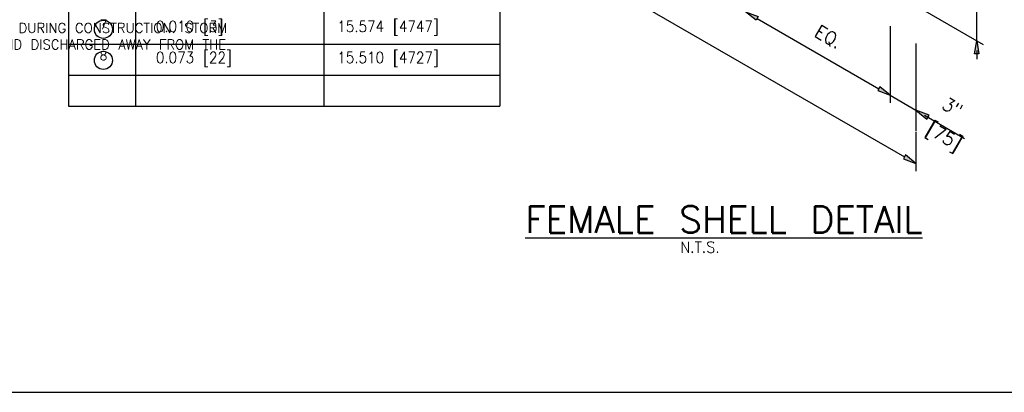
# Model space of a CAD drawing. Extents: x 0 to 1164, y 0 to 483.
# Tile 6 of 17: x 155 to 266, y 0 to 42. Entities that reach past the tile are written whole.
import ezdxf
from ezdxf.enums import TextEntityAlignment as Align

# ---------------------------------------------------------------- set-up
doc = ezdxf.new("R2010")
doc.units = 0
doc.header["$MEASUREMENT"] = 0
for name, color, linetype in [('14', 7, 'CONTINUOUS'), ('FOOTING', 7, 'CONTINUOUS'), ('OUTLINE', 7, 'CONTINUOUS'), ('PAN_BLK', 7, 'CONTINUOUS'), ('PARTSLIST', 7, 'CONTINUOUS'), ('RS_LABELS', 7, 'CONTINUOUS'), ('WELDS', 1, 'CONTINUOUS')]:
    doc.layers.add(name, color=color, linetype=linetype)
doc.styles.add('TXT_SHX', font='txt.shx')

# ---------------------------------------------------------------- blocks, each defined once
blk = doc.blocks.new('NTS_G1')
at = {"layer": 'WELDS', "color": 24, "linetype": 'CONTINUOUS', "style": 'TXT_SHX'}
for s, width, p in [('DRAINAGE IN THE VICINITY OF THE WALL DURING CONSTRUCTION. STORM', 0.998, (122.74, 40.77)), ('WATER RUNOFF IS TO BE COLLECTED AND DISCHARGED AWAY FROM THE', 0.991, (122.74, 38.89))]:
    blk.add_text(s, height=1.1, dxfattribs=dict(at, width=width)).set_placement(p)
blk = doc.blocks.new('NTS_G3')
at = {"layer": 'WELDS', "color": 24, "linetype": 'CONTINUOUS', "style": 'TXT_SHX'}
for s, width, p in [('DRAINAGE IN THE VICINITY OF THE WALL DURING CONSTRUCTION. STORM', 0.998, (122.74, 40.77)), ('WATER RUNOFF IS TO BE COLLECTED AND DISCHARGED AWAY FROM THE', 0.991, (122.74, 38.89))]:
    blk.add_text(s, height=1.1, dxfattribs=dict(at, width=width)).set_placement(p)
blk = doc.blocks.new('CR_X1')
at = {"layer": 'PARTSLIST', "color": 253, "linetype": 'CONTINUOUS'}
blk.add_circle((0, 0), 0.124, dxfattribs=at)

msp = doc.modelspace()

# ---------------------------------------------------------------- hatches: boundary and pattern name
at = {"layer": 'FOOTING', "linetype": 'CONTINUOUS'}
for points in [[(238.27, 42.61), (238.02, 42.18), (236.84, 43.15)], [(252.07, 34.64), (251.82, 34.21), (253.24, 33.68)], [(254.99, 26.91), (254.74, 26.48), (256.16, 25.94)]]:
    msp.add_hatch(color=7, dxfattribs=at).paths.add_polyline_path(points)
at = {"layer": 'OUTLINE', "linetype": 'CONTINUOUS'}
for points in [[(263.3, 38.37), (262.8, 38.37), (263.05, 39.87)], [(257.41, 30.97), (257.67, 31.43), (256.16, 31.99)]]:
    msp.add_hatch(color=7, dxfattribs=at).paths.add_polyline_path(points)

# ---------------------------------------------------------------- linework, layer by layer
at = {"layer": '14', "color": 7, "linetype": 'CONTINUOUS'}
for p, q in [((253.24, 34.43), (253.24, 32.93)), ((256.16, 32.74), (256.16, 31.24)), ((256.16, 31.14), (256.16, 29.64)), ((256.16, 26.69), (256.16, 25.19))]:
    msp.add_line(p, q, dxfattribs=at)
at = {"layer": 'FOOTING', "color": 7, "linetype": 'CONTINUOUS'}
for p, q in [((218.82, 47.51), (254.87, 26.69)), ((256.91, 43.42), (263.8, 39.44)), ((263.05, 39.87), (263.05, 43.23)), ((238.14, 42.4), (251.94, 34.43)), ((253.24, 41.53), (253.24, 32.81)), ((256.16, 39.55), (256.16, 31.12)), ((253.24, 36.43), (253.24, 32.81)), ((253.24, 33.68), (256.16, 31.99)), ((256.16, 29.53), (256.16, 25.08))]:
    msp.add_line(p, q, dxfattribs=at)
for points in [[(238.27, 42.61), (238.02, 42.18), (236.84, 43.15)], [(252.07, 34.64), (251.82, 34.21), (253.24, 33.68)], [(254.99, 26.91), (254.74, 26.48), (256.16, 25.94)]]:
    msp.add_lwpolyline(points, close=True, dxfattribs=at)
at = {"layer": 'OUTLINE', "color": 7, "linetype": 'CONTINUOUS'}
for p, q in [((263.05, 38.75), (263.05, 37.78)), ((257.14, 31.43), (261.65, 28.78))]:
    msp.add_line(p, q, dxfattribs=at)
for points in [[(263.3, 38.37), (262.8, 38.37), (263.05, 39.87)], [(257.41, 30.97), (257.67, 31.43), (256.16, 31.99)]]:
    msp.add_lwpolyline(points, close=True, dxfattribs=at)
at = {"layer": 'PAN_BLK', "color": 3, "linetype": 'CONTINUOUS'}
msp.add_line((0, 0), (354.01, 0), dxfattribs=at)
at = {"layer": 'RS_LABELS', "color": 7, "linetype": 'CONTINUOUS'}
for p, q in [((160.04, 74.14), (160.04, 32.45)), ((208.97, 74.14), (208.97, 32.45)), ((167.64, 68.45), (167.64, 32.45)), ((189.01, 68.45), (189.01, 32.45)), ((160.04, 39.49), (208.97, 39.49)), ((160.04, 39.49), (208.97, 39.49)), ((160.04, 35.97), (208.97, 35.97)), ((160.04, 35.97), (208.97, 35.97)), ((160.04, 32.45), (208.97, 32.45))]:
    msp.add_line(p, q, dxfattribs=at)

# ---------------------------------------------------------------- block references
at = {"layer": 'PARTSLIST', "linetype": 'CONTINUOUS', "xscale": 8.265344, "yscale": 8.265344, "zscale": 8.265344}
for p in [(164, 41.16), (164, 37.64)]:
    msp.add_blockref('CR_X1', p, dxfattribs=at)
at = {"layer": 'WELDS', "linetype": 'CONTINUOUS'}
for name in ['NTS_G1', 'NTS_G3']:
    msp.add_blockref(name, (0, 0), dxfattribs=at)

# ---------------------------------------------------------------- texts
at = {"layer": 'FOOTING', "color": 7, "linetype": 'CONTINUOUS', "style": 'TXT_SHX', "width": 0.95}
for s, p in [('EQ.', (245.86, 39.67)), ('3"', (259.92, 31.68)), ('[75]', (259, 28.41))]:
    msp.add_text(s, height=1.5, rotation=330, dxfattribs=at).set_placement(p, align=Align.CENTER)
at = {"layer": 'OUTLINE', "color": 7, "linetype": 'CONTINUOUS', "style": 'TXT_SHX'}
msp.add_text('%%uFEMALE SHELL DETAIL', height=2.9999, dxfattribs=at).set_placement((211.84, 18.1))
at = {"layer": 'OUTLINE', "color": 7, "linetype": 'CONTINUOUS', "style": 'TXT_SHX', "width": 0.95}
msp.add_text('N.T.S.', height=1.25, dxfattribs=at).set_placement((231.67, 15.83), align=Align.CENTER)
at = {"layer": 'PARTSLIST', "color": 7, "linetype": 'CONTINUOUS', "style": 'TXT_SHX', "width": 0.95}
for s, p in [('7', (164.01, 41.19)), ('8', (164.01, 37.67))]:
    msp.add_text(s, height=1.03, dxfattribs=at).set_placement(p, align=Align.CENTER)
at = {"layer": 'RS_LABELS', "color": 7, "linetype": 'CONTINUOUS', "style": 'TXT_SHX', "width": 0.9}
for s, p in [(' 0.010 [3]', (168.95, 40.86)), ('15.574 [4747]', (190.53, 40.86)), (' 0.073 [22]', (168.95, 37.34)), ('15.510 [4727]', (190.53, 37.34))]:
    msp.add_text(s, height=1.251, dxfattribs=at).set_placement(p)

doc.saveas('drawing.dxf')
